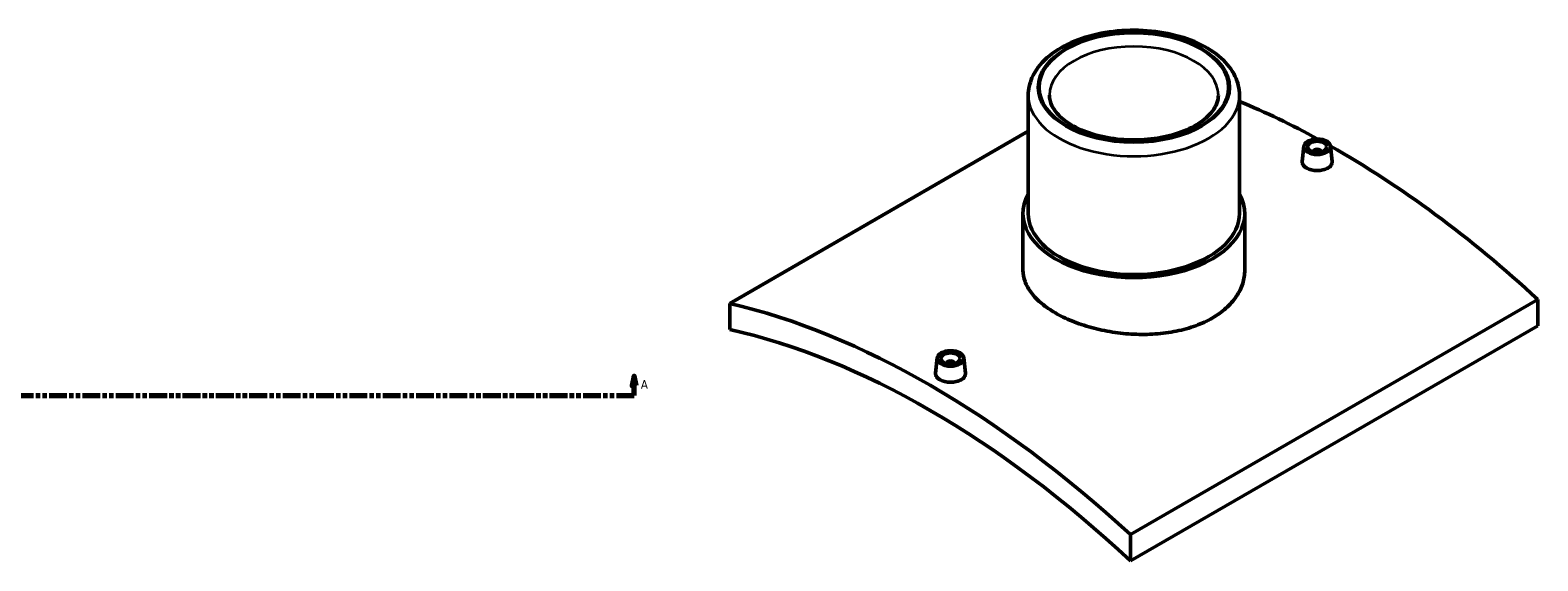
# Model space of a CAD drawing. Header units: millimetres. Extents: x -294 to 1633, y -345 to 2428.
# Tile 4 of 6: x 848 to 1633, y 912 to 1189. Entities that reach past the tile are written whole.
import ezdxf

# ---------------------------------------------------------------- set-up
doc = ezdxf.new("R2010")
doc.units = ezdxf.units.MM
doc.linetypes.add('DOUBLE_DASH_CHAIN', pattern=[1.2403, 0.6614, -0.0827, 0.1654, -0.0827, 0.1654, -0.0827])
for name, color, linetype, lineweight in [('Section Line (ANSI)', 7, 'DOUBLE_DASH_CHAIN', 70), ('Visible (ANSI)', 7, 'Continuous', 50), ('Visible Narrow (ANSI)', 7, 'Continuous', 35)]:
    doc.layers.add(name, color=color, linetype=linetype, lineweight=lineweight)
doc.styles.add('Label Text (ANSI)', font='tahoma.ttf')

# ---------------------------------------------------------------- blocks, each defined once
blk = doc.blocks.new('2dTransSection0')
at = {"layer": 'Section Line (ANSI)', "linetype": 'Continuous'}
for p, q in [((1162.6, 1008.35), (1161.6, 1003.35)), ((1162.6, 1003.35), (1162.6, 1008.35)), ((1163.6, 1003.35), (1162.6, 1008.35)), ((1153.33, 998.35), (1162.6, 998.35)), ((1161.6, 1003.35), (1163.6, 1003.35)), ((1162.6, 998.35), (1162.6, 1003.35))]:
    blk.add_line(p, q, dxfattribs=at)
at = {"layer": 'Section Line (ANSI)', "linetype": 'DOUBLE_DASH_CHAIN', "ltscale": 14.009244}
blk.add_line((267.17, 998.35), (1162.6, 998.35), dxfattribs=at)
at = {"layer": 'Section Line (ANSI)', "linetype": 'Continuous', "flags": 128}
blk.add_lwpolyline([(1163.6, 1003.35), (1162.6, 1008.35), (1161.6, 1003.35), (1163.6, 1003.35)], dxfattribs=at)
at = {"layer": 'Section Line (ANSI)'}
blk.add_solid([(1163.6, 1003.35), (1162.6, 1008.35), (1161.6, 1003.35), (1163.6, 1003.35)], dxfattribs=at)
at = {"layer": 'Section Line (ANSI)', "insert": (1166.07, 1001.85), "char_height": 4.57, "attachment_point": 7, "style": 'Label Text (ANSI)'}
blk.add_mtext('A', dxfattribs=at)

msp = doc.modelspace()

# ---------------------------------------------------------------- linework, layer by layer
at = {"layer": 'Visible (ANSI)'}
for p, q in [((1367.798, 1154.738), (1367.798, 1093.092)), ((1477.798, 1154.738), (1477.798, 1093.092)), ((1212.434, 1046.322), (1367.798, 1136.022)), ((1511.271, 1128.125), (1510.43, 1120.289)), ((1516.258, 1125.229), (1516.258, 1125.425)), ((1520.258, 1125.229), (1520.258, 1125.425)), ((1525.244, 1128.125), (1526.085, 1120.295)), ((1365.048, 1093.092), (1365.048, 1063.602)), ((1480.548, 1093.092), (1480.548, 1063.602)), ((1212.434, 1046.322), (1212.434, 1032.67)), ((1633.162, 1048.364), (1421.03, 925.889)), ((1633.162, 1048.364), (1633.162, 1034.711)), ((1421.03, 912.237), (1633.162, 1034.711)), ((1320.352, 1017.898), (1319.511, 1010.062)), ((1325.339, 1015.198), (1325.339, 1015.002)), ((1329.339, 1015.198), (1329.339, 1015.002)), ((1334.325, 1017.898), (1335.166, 1010.068)), ((1421.03, 912.237), (1421.03, 925.889))]:
    msp.add_line(p, q, dxfattribs=at)
for centre, major_axis, start_param, end_param in [((1528.864, 704.848), (258, -446.869), 2.3842868, 2.4966133), ((1518.258, 1125.425), (-2, 0), 2.9638821, 6.4608959), ((1528.864, 704.848), (258, -446.869), 2.0662983, 2.3661569), ((1422.798, 1093.092), (57.75, 0), 2.831748, 6.5930299), ((1422.798, 1093.092), (-55, 0), 0, 3.1415927), ((1316.732, 582.373), (-258, 446.869), 5.207891, 5.7876833), ((1316.732, 582.373), (250, -433.013), 2.056739, 2.65565), ((1327.339, 1015.198), (-2, 0), 2.9638821, 6.4608959)]:
    msp.add_ellipse(centre, major_axis=major_axis, ratio=0.5773503, start_param=start_param, end_param=end_param, dxfattribs=at)
for centre, major_axis in [((1518.258, 1127.875), (7, 0)), ((1518.258, 1127.875), (5, 0)), ((1327.339, 1017.648), (-7, 0)), ((1327.339, 1017.648), (5, 0))]:
    msp.add_ellipse(centre, major_axis=major_axis, ratio=0.5773503, dxfattribs=at)
for points, knots in [([(1477.798, 1154.738), (1477.798, 1158.153), (1476.972, 1161.554), (1473.792, 1168.111), (1471.338, 1171.231), (1464.895, 1177.053), (1460.762, 1179.681), (1451.337, 1184.029), (1446.017, 1185.724), (1434.824, 1188), (1428.955, 1188.586), (1417.229, 1188.623), (1411.374, 1188.077), (1400.2, 1185.891), (1394.886, 1184.25), (1385.298, 1179.956), (1381.028, 1177.298), (1374.104, 1171.137), (1371.411, 1167.638), (1368.472, 1160.907), (1367.798, 1157.827), (1367.798, 1154.738)], [0.7853982, 0.7853982, 0.7853982, 0.7853982, 1.058396, 1.058396, 1.3539316, 1.3539316, 1.6820989, 1.6820989, 2.0176258, 2.0176258, 2.3508391, 2.3508391, 2.6828054, 2.6828054, 3.0159364, 3.0159364, 3.3514218, 3.3514218, 3.6800284, 3.6800284, 3.9269908, 3.9269908, 3.9269908, 3.9269908]), ([(1466.798, 1154.738), (1466.798, 1151.993), (1465.828, 1149.166), (1461.91, 1144.093), (1459.501, 1141.923), (1453.531, 1138.114), (1450.039, 1136.456), (1442.211, 1133.781), (1437.872, 1132.768), (1428.779, 1131.533), (1424.025, 1131.318), (1414.628, 1131.727), (1409.986, 1132.353), (1401.343, 1134.36), (1397.338, 1135.736), (1390.4, 1139.025), (1387.458, 1140.931), (1382.845, 1144.979), (1381.19, 1147.112), (1379.226, 1151.08), (1378.798, 1152.916), (1378.798, 1154.738)], [5.4977871, 5.4977871, 5.4977871, 5.4977871, 5.9172183, 5.9172183, 6.2332653, 6.2332653, 6.534087, 6.534087, 6.8375089, 6.8375089, 7.1438468, 7.1438468, 7.450827, 7.450827, 7.7559464, 7.7559464, 8.0575818, 8.0575818, 8.3609976, 8.3609976, 8.6393798, 8.6393798, 8.6393798, 8.6393798]), ([(1523.805, 1116.785), (1523.109, 1116.383), (1522.226, 1116.037), (1520.294, 1115.585), (1519.243, 1115.478), (1517.274, 1115.491), (1516.224, 1115.611), (1514.292, 1116.083), (1513.41, 1116.434), (1512.018, 1117.238), (1511.414, 1117.744), (1510.613, 1118.851), (1510.416, 1119.45), (1510.415, 1120.104), (1510.42, 1120.196), (1510.43, 1120.289)], [2.3633715, 2.3633715, 2.3633715, 2.3633715, 2.6588153, 2.6588153, 2.9542591, 2.9542591, 3.2496582, 3.2496582, 3.5450572, 3.5450572, 3.8404562, 3.8404562, 4.1358553, 4.1358553, 4.1838134, 4.1838134, 4.1838134, 4.1838134]), ([(1526.084, 1120.295), (1526.095, 1120.2), (1526.1, 1120.105), (1526.101, 1119.437), (1525.904, 1118.824), (1525.105, 1117.699), (1524.501, 1117.187), (1523.805, 1116.785)], [6.4510699, 6.4510699, 6.4510699, 6.4510699, 6.49922676, 6.49922676, 6.79467058, 6.79467058, 7.09011441, 7.09011441, 7.09011441, 7.09011441]), ([(1463.634, 1038.7), (1461.068, 1037.218), (1458.169, 1035.861), (1451.858, 1033.544), (1448.447, 1032.584), (1441.333, 1031.134), (1437.624, 1030.642), (1430.169, 1030.122), (1426.421, 1030.093), (1419.175, 1030.426), (1415.428, 1030.797), (1407.972, 1031.962), (1404.264, 1032.755), (1397.15, 1034.705), (1393.738, 1035.863), (1387.427, 1038.443), (1384.529, 1039.865), (1379.397, 1042.828), (1376.99, 1044.47), (1372.748, 1047.982), (1370.913, 1049.852), (1367.968, 1053.711), (1366.855, 1055.702), (1365.395, 1059.684), (1365.048, 1061.676), (1365.048, 1063.602)], [0, 0, 0, 0, 1.0886652, 1.0886652, 2.1773305, 2.1773305, 3.2659957, 3.2659957, 4.354661, 4.354661, 5.4433204, 5.4433204, 6.5319798, 6.5319798, 7.6206392, 7.6206392, 8.7092986, 8.7092986, 9.797958, 9.797958, 10.8866174, 10.8866174, 11.9752768, 11.9752768, 13.0639362, 13.0639362, 13.0639362, 13.0639362]), ([(1480.548, 1063.602), (1480.548, 1061.344), (1480.202, 1059.008), (1478.742, 1054.381), (1477.628, 1052.089), (1474.683, 1047.732), (1472.848, 1045.662), (1468.607, 1041.887), (1466.2, 1040.181), (1463.634, 1038.7)], [30.4825334, 30.4825334, 30.4825334, 30.4825334, 31.5711987, 31.5711987, 32.6598639, 32.6598639, 33.7485292, 33.7485292, 34.8371944, 34.8371944, 34.8371944, 34.8371944]), ([(1332.886, 1006.558), (1332.19, 1006.156), (1331.308, 1005.81), (1329.375, 1005.358), (1328.325, 1005.251), (1326.355, 1005.264), (1325.305, 1005.384), (1323.373, 1005.856), (1322.491, 1006.207), (1321.099, 1007.011), (1320.495, 1007.517), (1319.694, 1008.623), (1319.497, 1009.223), (1319.496, 1009.877), (1319.501, 1009.969), (1319.512, 1010.062)], [0, 0, 0, 0, 0.2954438, 0.2954438, 0.5908876, 0.5908876, 0.8862867, 0.8862867, 1.1816857, 1.1816857, 1.4770848, 1.4770848, 1.7724838, 1.7724838, 1.8204419, 1.8204419, 1.8204419, 1.8204419]), ([(1335.165, 1010.068), (1335.176, 1009.973), (1335.181, 1009.878), (1335.182, 1009.21), (1334.985, 1008.597), (1334.186, 1007.472), (1333.582, 1006.96), (1332.886, 1006.558)], [4.08769843, 4.08769843, 4.08769843, 4.08769843, 4.13585529, 4.13585529, 4.43129911, 4.43129911, 4.72674294, 4.72674294, 4.72674294, 4.72674294])]:
    msp.add_open_spline(points, degree=3, knots=knots, dxfattribs=at)
at = {"layer": 'Visible Narrow (ANSI)'}
for major_axis in [(50, 0), (49, 0)]:
    msp.add_ellipse((1422.798, 1158.82), major_axis=major_axis, ratio=0.5773503, dxfattribs=at)
for major_axis, start_param, end_param in [((-44, 0), 3.1415927, 6.2831853), ((-55, 0), 0, 3.1415927)]:
    msp.add_ellipse((1422.798, 1154.738), major_axis=major_axis, ratio=0.5773503, start_param=start_param, end_param=end_param, dxfattribs=at)

# ---------------------------------------------------------------- block references
at = {"layer": 'Section Line (ANSI)'}
msp.add_blockref('2dTransSection0', (0, 0), dxfattribs=at)

doc.saveas('drawing.dxf')
